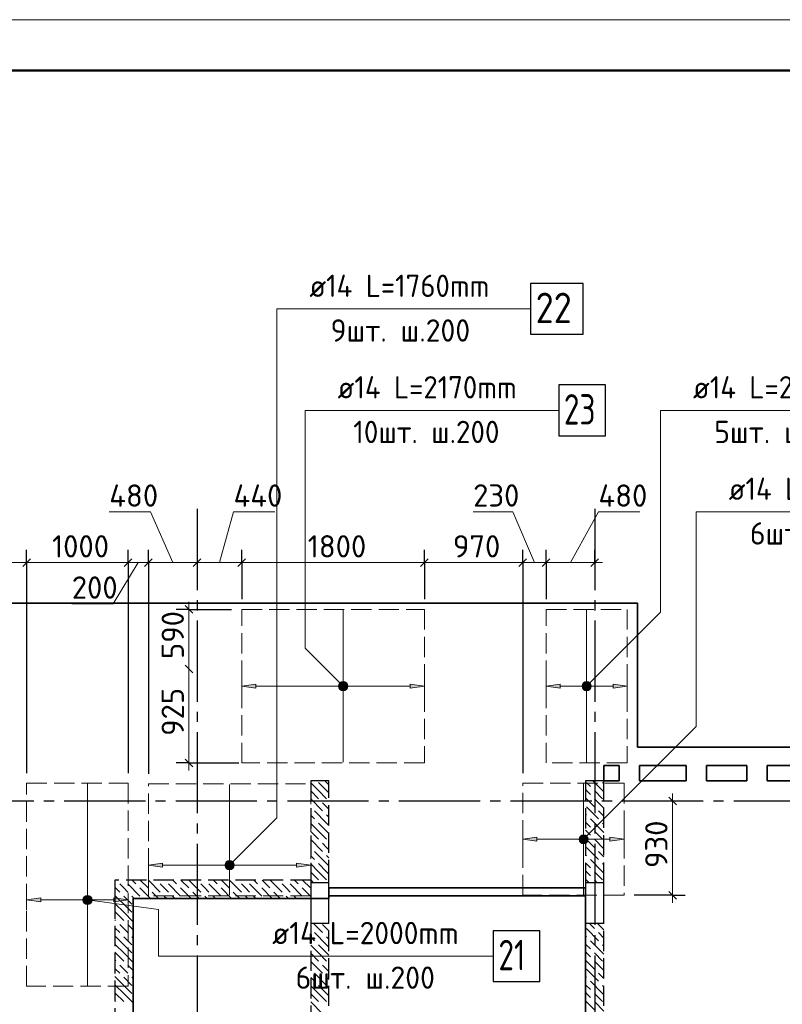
# Model space of a CAD drawing. Header units: millimetres. Extents: x 40580 to 1930067, y -240640 to 81020.
# Tile 110 of 256: x 470218 to 477735, y -207967 to -198264. Entities that reach past the tile are written whole.
import ezdxf

# ---------------------------------------------------------------- set-up
doc = ezdxf.new("R2010")
doc.units = ezdxf.units.MM
for name, pattern in [('______2', [270, 200, -70]), ('______5', [1100, 800, -100, 100, -100]), ('CENTER', [2, 1.25, -0.25, 0.25, -0.25])]:
    doc.linetypes.add(name, pattern=pattern)
for name, color, linetype, lineweight in [('Standard', 7, 'Continuous', 25), ('ДОП Верх по У', 7, 'Continuous', 25), ('ЖБ Перекрытие верхний уровень', 7, 'Continuous', 35), ('ОСИ', 7, 'CENTER', 15), ('Позиционная метка номер позиции', 7, 'Continuous', 13), ('Примечания', 7, 'Continuous', 13)]:
    doc.layers.add(name, color=color, linetype=linetype, lineweight=lineweight)
doc.layers.add('ЖБ Балка Вышележаща', color=7, linetype='Continuous')
doc.layers.add('Макрос окна_ макрос двери', color=7, linetype='Continuous')
doc.layers.add('ЖБ Стена верхний уровень', color=7, linetype='______2', true_color=0x656565)
doc.styles.add('ISOCPEUR', font='isocpeur.ttf')

msp = doc.modelspace()

# ---------------------------------------------------------------- hatches: boundary and pattern name
at = {"layer": 'ДОП Верх по У', "linetype": 'Continuous', "lineweight": 13, "transparency": 33554687}
for points in [[(472546.8, -204851.9), (472406.8, -204831.9), (472546.8, -204811.9)], [(475546.8, -204851.9), (475406.8, -204831.9), (475546.8, -204811.9)], [(475316.8, -206360.9), (475176.8, -206340.9), (475316.8, -206320.9)], [(471626.8, -206616.4), (471486.8, -206596.4), (471626.8, -206576.4)], [(470426.8, -206958.9), (470286.8, -206938.9), (470426.8, -206918.9)]]:
    msp.add_hatch(color=7, dxfattribs=at).paths.add_polyline_path(points, flags=16)
for points in [[(473374.5, -204850.6), (473374.5, -204813.1), (473369.3, -204831.9)], [(473374.5, -204813.1), (473388, -204864.1), (473388, -204799.6)], [(473374.5, -204813.1), (473374.5, -204850.6), (473388, -204864.1)], [(473388, -204799.6), (473406.8, -204869.4), (473406.8, -204794.4)], [(473388, -204799.6), (473388, -204864.1), (473406.8, -204869.4)], [(473406.8, -204794.4), (473406.8, -204869.4), (473425.5, -204864.1)], [(473406.8, -204794.4), (473425.5, -204864.1), (473425.5, -204799.6)], [(473425.5, -204799.6), (473425.5, -204864.1), (473439, -204850.6)], [(473425.5, -204799.6), (473439, -204850.6), (473439, -204813.1)], [(473439, -204813.1), (473439, -204850.6), (473444.3, -204831.9)], [(474066.8, -204851.9), (474206.8, -204831.9), (474066.8, -204811.9)], [(475774.6, -204850.6), (475774.6, -204813.1), (475769.3, -204831.9)], [(475774.6, -204813.1), (475788.1, -204864.1), (475788.1, -204799.6)], [(475774.6, -204813.1), (475774.6, -204850.6), (475788.1, -204864.1)], [(475788.1, -204799.6), (475806.8, -204869.4), (475806.8, -204794.4)], [(475788.1, -204799.6), (475788.1, -204864.1), (475806.8, -204869.4)], [(475806.8, -204794.4), (475806.8, -204869.4), (475825.6, -204864.1)], [(475806.8, -204794.4), (475825.6, -204864.1), (475825.6, -204799.6)], [(475825.6, -204799.6), (475825.6, -204864.1), (475839.1, -204850.6)], [(475825.6, -204799.6), (475839.1, -204850.6), (475839.1, -204813.1)], [(475839.1, -204813.1), (475839.1, -204850.6), (475844.3, -204831.9)], [(476066.8, -204851.9), (476206.8, -204831.9), (476066.8, -204811.9)], [(475744.6, -206359.6), (475744.6, -206322.1), (475739.3, -206340.9)], [(475744.6, -206322.1), (475758.1, -206373.1), (475758.1, -206308.6)], [(475744.6, -206322.1), (475744.6, -206359.6), (475758.1, -206373.1)], [(475758.1, -206308.6), (475776.8, -206378.4), (475776.8, -206303.4)], [(475758.1, -206308.6), (475758.1, -206373.1), (475776.8, -206378.4)], [(475776.8, -206303.4), (475776.8, -206378.4), (475795.6, -206373.1)], [(475776.8, -206303.4), (475795.6, -206373.1), (475795.6, -206308.6)], [(475795.6, -206308.6), (475795.6, -206373.1), (475809.1, -206359.6)], [(475795.6, -206308.6), (475809.1, -206359.6), (475809.1, -206322.1)], [(475809.1, -206322.1), (475809.1, -206359.6), (475814.3, -206340.9)], [(476036.8, -206360.9), (476176.8, -206340.9), (476036.8, -206320.9)], [(472254.6, -206615.1), (472254.6, -206577.6), (472249.3, -206596.4)], [(472254.6, -206577.6), (472268.1, -206628.6), (472268.1, -206564.1)], [(472254.6, -206577.6), (472254.6, -206615.1), (472268.1, -206628.6)], [(472268.1, -206564.1), (472286.8, -206633.9), (472286.8, -206558.9)], [(472268.1, -206564.1), (472268.1, -206628.6), (472286.8, -206633.9)], [(472286.8, -206558.9), (472286.8, -206633.9), (472305.6, -206628.6)], [(472286.8, -206558.9), (472305.6, -206628.6), (472305.6, -206564.1)], [(472305.6, -206564.1), (472305.6, -206628.6), (472319.1, -206615.1)], [(472305.6, -206564.1), (472319.1, -206615.1), (472319.1, -206577.6)], [(472319.1, -206577.6), (472319.1, -206615.1), (472324.3, -206596.4)], [(472946.8, -206616.4), (473086.8, -206596.4), (472946.8, -206576.4)], [(470854.6, -206957.6), (470854.6, -206920.1), (470849.3, -206938.9)], [(470854.6, -206920.1), (470868.1, -206971.1), (470868.1, -206906.6)], [(470854.6, -206920.1), (470854.6, -206957.6), (470868.1, -206971.1)], [(470868.1, -206906.6), (470886.8, -206976.4), (470886.8, -206901.4)], [(470868.1, -206906.6), (470868.1, -206971.1), (470886.8, -206976.4)], [(470886.8, -206901.4), (470886.8, -206976.4), (470905.6, -206971.1)], [(470886.8, -206901.4), (470905.6, -206971.1), (470905.6, -206906.6)], [(470905.6, -206906.6), (470905.6, -206971.1), (470919.1, -206957.6)], [(470905.6, -206906.6), (470919.1, -206957.6), (470919.1, -206920.1)], [(470919.1, -206920.1), (470919.1, -206957.6), (470924.3, -206938.9)], [(471146.8, -206958.9), (471286.8, -206938.9), (471146.8, -206918.9)]]:
    msp.add_hatch(color=7, dxfattribs=at).paths.add_polyline_path(points)
at = {"layer": 'Позиционная метка номер позиции', "linetype": 'Continuous', "lineweight": 13, "transparency": 33554687}
for points in [[(473375, -204863.7), (473418.2, -204788.6), (473363.5, -204843.3)], [(473363.5, -204843.3), (473418.2, -204788.6), (473395.3, -204788.6)], [(473363.5, -204843.3), (473395.3, -204788.6), (473363.5, -204820.4)], [(473363.5, -204820.4), (473395.3, -204788.6), (473375, -204800)], [(473375, -204863.7), (473438.6, -204800), (473418.2, -204788.6)], [(473395.3, -204875.1), (473438.6, -204800), (473375, -204863.7)], [(473395.3, -204875.1), (473450.1, -204820.4), (473438.6, -204800)], [(473418.2, -204875.1), (473450.1, -204820.4), (473395.3, -204875.1)], [(473418.2, -204875.1), (473450.1, -204843.3), (473450.1, -204820.4)], [(475763.5, -204820.4), (475838.6, -204863.7), (475775, -204800)], [(475763.5, -204843.3), (475818.3, -204875.1), (475763.5, -204820.4)], [(475763.5, -204820.4), (475818.3, -204875.1), (475838.6, -204863.7)], [(475775, -204800), (475850.1, -204843.3), (475795.4, -204788.6)], [(475775, -204800), (475838.6, -204863.7), (475850.1, -204843.3)], [(475795.4, -204788.6), (475850.1, -204843.3), (475850.1, -204820.4)], [(475795.4, -204788.6), (475850.1, -204820.4), (475818.3, -204788.6)], [(475818.3, -204788.6), (475850.1, -204820.4), (475838.6, -204800)], [(473450.1, -204843.3), (473418.2, -204875.1), (473438.6, -204863.7)], [(475795.4, -204875.1), (475763.5, -204843.3), (475775, -204863.7)], [(475763.5, -204843.3), (475795.4, -204875.1), (475818.3, -204875.1)], [(475733.5, -206329.4), (475808.6, -206372.7), (475745, -206309)], [(475733.5, -206352.3), (475788.3, -206384.1), (475733.5, -206329.4)], [(475733.5, -206329.4), (475788.3, -206384.1), (475808.6, -206372.7)], [(475765.4, -206384.1), (475733.5, -206352.3), (475745, -206372.7)], [(475733.5, -206352.3), (475765.4, -206384.1), (475788.3, -206384.1)], [(475745, -206309), (475820.1, -206352.3), (475765.4, -206297.6)], [(475745, -206309), (475808.6, -206372.7), (475820.1, -206352.3)], [(475765.4, -206297.6), (475820.1, -206352.3), (475820.1, -206329.4)], [(475765.4, -206297.6), (475820.1, -206329.4), (475788.3, -206297.6)], [(475788.3, -206297.6), (475820.1, -206329.4), (475808.6, -206309)], [(472243.5, -206584.9), (472318.6, -206628.2), (472255, -206564.5)], [(472243.5, -206607.8), (472298.3, -206639.6), (472243.5, -206584.9)], [(472243.5, -206584.9), (472298.3, -206639.6), (472318.6, -206628.2)], [(472255, -206564.5), (472330.1, -206607.8), (472275.4, -206553.1)], [(472255, -206564.5), (472318.6, -206628.2), (472330.1, -206607.8)], [(472275.4, -206553.1), (472330.1, -206607.8), (472330.1, -206584.9)], [(472275.4, -206553.1), (472330.1, -206584.9), (472298.3, -206553.1)], [(472298.3, -206553.1), (472330.1, -206584.9), (472318.6, -206564.5)], [(472275.4, -206639.6), (472243.5, -206607.8), (472255, -206628.2)], [(472243.5, -206607.8), (472275.4, -206639.6), (472298.3, -206639.6)], [(470843.5, -206927.4), (470875.4, -206895.6), (470855, -206907)], [(470875.4, -206895.6), (470843.5, -206927.4), (470843.5, -206950.3)], [(470875.4, -206895.6), (470843.5, -206950.3), (470898.3, -206895.6)], [(470898.3, -206895.6), (470843.5, -206950.3), (470855, -206970.7)], [(470898.3, -206895.6), (470855, -206970.7), (470918.6, -206907)], [(470918.6, -206907), (470855, -206970.7), (470875.4, -206982.1)], [(470918.6, -206907), (470875.4, -206982.1), (470930.1, -206927.4)], [(470930.1, -206927.4), (470875.4, -206982.1), (470898.3, -206982.1)], [(470930.1, -206927.4), (470898.3, -206982.1), (470930.1, -206950.3)], [(470930.1, -206950.3), (470898.3, -206982.1), (470918.6, -206970.7)]]:
    msp.add_hatch(color=7, dxfattribs=at).paths.add_polyline_path(points)

# ---------------------------------------------------------------- linework, layer by layer
at = {"layer": 'Standard', "color": 7, "linetype": 'Continuous', "lineweight": 13, "transparency": 33554687}
for p, q in [((471507.4, -203113.9), (471100.8, -203113.9)), ((471726.8, -203613.9), (471507.4, -203113.9)), ((472186.8, -203613.9), (472325.8, -203113.9)), ((472325.8, -203113.9), (472732.4, -203113.9)), ((475078.9, -203112.4), (474687.9, -203112.4)), ((475291.8, -203613.9), (475078.9, -203112.4)), ((475646.8, -203613.9), (475922.8, -203113.9)), ((475922.8, -203113.9), (476329.4, -203113.9)), ((470286.8, -203613.9), (471286.8, -203613.9)), ((471386.8, -203613.9), (471138.5, -204019.9)), ((471286.8, -203613.9), (471486.8, -203613.9)), ((471486.8, -203613.9), (471966.8, -203613.9)), ((471966.8, -203613.9), (472406.8, -203613.9)), ((472406.8, -203613.9), (474206.8, -203613.9)), ((474206.8, -203613.9), (475176.8, -203613.9)), ((475176.8, -203613.9), (475406.8, -203613.9)), ((475406.8, -203613.9), (475886.8, -203613.9)), ((475886.8, -203613.9), (475961.8, -203613.9)), ((471138.5, -204019.9), (470731.9, -204019.9)), ((471886.8, -204074.9), (471886.8, -203999.9)), ((471886.8, -204074.9), (471886.8, -204663.9)), ((471886.8, -205588.9), (471886.8, -205663.9)), ((476654, -205963.9), (476654, -205888.9)), ((476654, -206892.9), (476654, -206967.9))]:
    msp.add_line(p, q, dxfattribs=at)
at = {"layer": 'Standard', "color": 7, "linetype": 'Continuous', "lineweight": 25, "transparency": 33554687}
for p, q in [((470249.3, -203651.4), (470324.3, -203576.4)), ((471249.3, -203651.4), (471324.3, -203576.4)), ((471449.3, -203651.4), (471524.3, -203576.4)), ((471929.3, -203651.4), (472004.3, -203576.4)), ((472369.3, -203651.4), (472444.3, -203576.4)), ((474169.3, -203651.4), (474244.3, -203576.4)), ((475139.3, -203651.4), (475214.3, -203576.4)), ((475369.3, -203651.4), (475444.3, -203576.4)), ((475849.3, -203651.4), (475924.3, -203576.4)), ((471849.3, -204037.4), (471924.3, -204112.4)), ((471849.3, -204626.4), (471924.3, -204701.4)), ((471849.3, -205551.4), (471924.3, -205626.4)), ((476616.5, -205926.4), (476691.5, -206001.4)), ((476616.5, -206855.4), (476691.5, -206930.4))]:
    msp.add_line(p, q, dxfattribs=at)
at = {"layer": 'Standard', "color": 251, "linetype": 'Continuous', "lineweight": -3, "true_color": 0x656565, "transparency": 33554687}
for p, q in [((470286.8, -203613.9), (470286.8, -203488.9)), ((471286.8, -203613.9), (471286.8, -203488.9)), ((471486.8, -203613.9), (471486.8, -203488.9)), ((472406.8, -203613.9), (472406.8, -203488.9)), ((474206.8, -203613.9), (474206.8, -203488.9)), ((475176.8, -203613.9), (475176.8, -203488.9)), ((475406.8, -203613.9), (475406.8, -203488.9)), ((475886.8, -203613.9), (475886.8, -203488.9)), ((470286.8, -203613.9), (470286.8, -203738.9)), ((471286.8, -203613.9), (471286.8, -203738.9)), ((471286.8, -203613.9), (471286.8, -205688.9)), ((471486.8, -203613.9), (471486.8, -203738.9)), ((471486.8, -203613.9), (471486.8, -205694.9)), ((472406.8, -203613.9), (472406.8, -203738.9)), ((472406.8, -203613.9), (472406.8, -203974.9)), ((474206.8, -203613.9), (474206.8, -203738.9)), ((474206.8, -203613.9), (474206.8, -203974.9)), ((475176.8, -203613.9), (475176.8, -203738.9)), ((475176.8, -203613.9), (475176.8, -205688.9)), ((475406.8, -203613.9), (475406.8, -203738.9)), ((475406.8, -203613.9), (475406.8, -203974.9)), ((475886.8, -203613.9), (475886.8, -203738.9)), ((475886.8, -203613.9), (475886.8, -203638.9)), ((471886.8, -204074.9), (471761.8, -204074.9)), ((471886.8, -204074.9), (472011.8, -204074.9)), ((471886.8, -204074.9), (472306.8, -204074.9)), ((471886.8, -205588.9), (471761.8, -205588.9)), ((471886.8, -205588.9), (472011.8, -205588.9)), ((471886.8, -205588.9), (472376.8, -205588.9)), ((476654, -205963.9), (476529, -205963.9)), ((476654, -206892.9), (476276.8, -206892.9)), ((476654, -206892.9), (476529, -206892.9)), ((476654, -206892.9), (476779, -206892.9))]:
    msp.add_line(p, q, dxfattribs=at)
at = {"layer": 'Standard', "color": 7, "linetype": 'Continuous', "lineweight": 13, "transparency": 33554687}
msp.add_lwpolyline([(454246.8, -240263.9), (513646.8, -240263.9), (513646.8, -198263.9), (454246.8, -198263.9), (454246.8, -240263.9)], close=True, dxfattribs=at)
at = {"layer": 'Standard', "color": 7, "linetype": 'Continuous', "lineweight": 50, "transparency": 33554687}
msp.add_lwpolyline([(456246.8, -198763.9), (513146.8, -198763.9), (513146.8, -239763.9), (456246.8, -239763.9), (456246.8, -198763.9)], close=True, dxfattribs=at)
at = {"layer": 'Standard', "color": 7, "linetype": 'Continuous', "lineweight": 13, "transparency": 33554687}
for points in [[(468996.8, -203613.9), (469628.6, -203613.9), (469628.6, -203613.9), (470286.8, -203613.9)], [(471886.8, -204663.9), (471886.8, -204668.9), (471886.8, -204668.9), (471886.8, -205588.9)], [(476654, -205963.9), (476654, -206724.9), (476654, -206724.9), (476654, -206892.9)]]:
    msp.add_lwpolyline(points, dxfattribs=at)
at = {"layer": 'Standard', "color": 251, "linetype": 'Continuous', "lineweight": -3, "true_color": 0x656565, "transparency": 33554687}
msp.add_lwpolyline([(470286.8, -203613.9), (470286.8, -203850.6), (470286.8, -203850.6), (470286.8, -205688.9)], dxfattribs=at)
at = {"layer": 'ДОП Верх по У', "color": 7, "linetype": 'Continuous', "lineweight": 13, "transparency": 33554687}
for p, q in [((473053.5, -201113.9), (475117.5, -201113.9)), ((473332, -202113.9), (475396, -202113.9)), ((476835.1, -202113.9), (478899.1, -202113.9)), ((477187, -203113.9), (479251, -203113.9)), ((472686.8, -207492), (474794.8, -207492))]:
    msp.add_line(p, q, dxfattribs=at)
at = {"layer": 'ДОП Верх по У', "color": 7, "linetype": 'Continuous', "lineweight": 18, "transparency": 33554687}
for p, q in [((473406.8, -204081.9), (473406.8, -205581.9)), ((475806.8, -204081.9), (475806.8, -205581.9)), ((470886.8, -205795.9), (470886.8, -207781.9)), ((472286.8, -205801.9), (472286.8, -206891.9)), ((475776.8, -206885.9), (475776.8, -205795.9))]:
    msp.add_line(p, q, dxfattribs=at)
at = {"layer": 'ДОП Верх по У', "color": 251, "linetype": 'Continuous', "lineweight": 13, "true_color": 0x494949, "transparency": 33554687}
for p, q in [((472406.8, -204831.9), (472406.8, -204731.9)), ((474206.8, -204831.9), (474206.8, -204731.9)), ((475406.8, -204831.9), (475406.8, -204731.9)), ((476206.8, -204831.9), (476206.8, -204731.9)), ((472406.8, -204831.9), (472546.8, -204811.9)), ((472546.8, -204851.9), (472406.8, -204831.9)), ((472406.8, -204831.9), (472406.8, -204931.9)), ((472406.8, -204831.9), (472406.8, -204831.9)), ((472546.8, -204811.9), (472546.8, -204851.9)), ((472546.8, -204831.9), (473376.8, -204831.9)), ((473406.8, -204794.4), (473406.8, -204794.4)), ((473436.8, -204831.9), (474066.8, -204831.9)), ((474206.8, -204831.9), (474066.8, -204811.9)), ((474066.8, -204811.9), (474066.8, -204851.9)), ((474066.8, -204851.9), (474206.8, -204831.9)), ((474206.8, -204831.9), (474206.8, -204931.9)), ((474206.8, -204831.9), (474206.8, -204831.9)), ((475406.8, -204831.9), (475546.8, -204811.9)), ((475546.8, -204851.9), (475406.8, -204831.9)), ((475406.8, -204831.9), (475406.8, -204931.9)), ((475406.8, -204831.9), (475406.8, -204831.9)), ((475546.8, -204811.9), (475546.8, -204851.9)), ((475546.8, -204831.9), (475776.8, -204831.9)), ((475806.8, -204794.4), (475806.8, -204794.4)), ((475836.8, -204831.9), (476066.8, -204831.9)), ((476206.8, -204831.9), (476066.8, -204811.9)), ((476066.8, -204811.9), (476066.8, -204851.9)), ((476066.8, -204851.9), (476206.8, -204831.9)), ((476206.8, -204831.9), (476206.8, -204931.9)), ((476206.8, -204831.9), (476206.8, -204831.9)), ((473406.8, -204869.4), (473406.8, -204869.4)), ((475806.8, -204869.4), (475806.8, -204869.4)), ((475176.8, -206340.9), (475176.8, -206240.9)), ((476176.8, -206340.9), (476176.8, -206240.9)), ((475176.8, -206340.9), (475316.8, -206320.9)), ((475316.8, -206360.9), (475176.8, -206340.9)), ((475176.8, -206340.9), (475176.8, -206440.9)), ((475176.8, -206340.9), (475176.8, -206340.9)), ((475316.8, -206320.9), (475316.8, -206360.9)), ((475316.8, -206340.9), (475746.8, -206340.9)), ((475776.8, -206303.4), (475776.8, -206303.4)), ((475776.8, -206378.4), (475776.8, -206378.4)), ((475806.8, -206340.9), (476036.8, -206340.9)), ((476176.8, -206340.9), (476036.8, -206320.9)), ((476036.8, -206320.9), (476036.8, -206360.9)), ((476036.8, -206360.9), (476176.8, -206340.9)), ((476176.8, -206340.9), (476176.8, -206440.9)), ((476176.8, -206340.9), (476176.8, -206340.9)), ((471486.8, -206596.4), (471486.8, -206496.4)), ((471486.8, -206596.4), (471626.8, -206576.4)), ((471626.8, -206576.4), (471626.8, -206616.4)), ((472286.8, -206558.9), (472286.8, -206558.9)), ((473086.8, -206596.4), (472946.8, -206576.4)), ((472946.8, -206576.4), (472946.8, -206616.4)), ((471626.8, -206616.4), (471486.8, -206596.4)), ((471486.8, -206596.4), (471486.8, -206696.4)), ((471486.8, -206596.4), (471486.8, -206596.4)), ((471626.8, -206596.4), (472256.8, -206596.4)), ((472286.8, -206633.9), (472286.8, -206633.9)), ((472316.8, -206596.4), (472946.8, -206596.4)), ((472946.8, -206616.4), (473086.8, -206596.4)), ((470286.8, -206938.9), (470286.8, -206838.9)), ((470286.8, -206938.9), (470426.8, -206918.9)), ((470426.8, -206958.9), (470286.8, -206938.9)), ((470286.8, -206938.9), (470286.8, -207038.9)), ((470286.8, -206938.9), (470286.8, -206938.9)), ((470426.8, -206918.9), (470426.8, -206958.9)), ((470426.8, -206938.9), (470856.8, -206938.9)), ((470886.8, -206901.4), (470886.8, -206901.4)), ((470916.8, -206938.9), (471146.8, -206938.9)), ((471286.8, -206938.9), (471146.8, -206918.9)), ((471146.8, -206918.9), (471146.8, -206958.9)), ((471146.8, -206958.9), (471286.8, -206938.9)), ((470886.8, -206976.4), (470886.8, -206976.4))]:
    msp.add_line(p, q, dxfattribs=at)
at = {"layer": 'ДОП Верх по У', "color": 7, "linetype": 'Continuous', "lineweight": 25, "transparency": 33554687}
for points in [[(475253.5, -201363.9), (475773.5, -201363.9), (475773.5, -200863.9), (475253.5, -200863.9), (475253.5, -201363.9)], [(475532, -202363.8), (475992, -202363.8), (475992, -201863.8), (475532, -201863.8), (475532, -202363.8)], [(474886.8, -207742), (475346.8, -207742), (475346.8, -207242), (474886.8, -207242), (474886.8, -207742)]]:
    msp.add_lwpolyline(points, dxfattribs=at)
at = {"layer": 'ДОП Верх по У', "color": 251, "linetype": 'Continuous', "lineweight": 13, "true_color": 0x494949, "transparency": 33554687}
for centre in [(473406.8, -204831.9), (475806.8, -204831.9), (475776.8, -206340.9), (472286.8, -206596.4), (470886.8, -206938.9)]:
    msp.add_circle(centre, 37.5, dxfattribs=at)
at = {"layer": 'ЖБ Балка Вышележаща', "color": 7, "linetype": 'Continuous', "lineweight": 35, "transparency": 33554687}
msp.add_line((473266.8, -206898.9), (475796.8, -206898.9), dxfattribs=at)
at = {"layer": 'ЖБ Перекрытие верхний уровень', "transparency": 33554687}
for p, q in [((482486.8, -205433.9), (476306.8, -205433.9)), ((475976.8, -205763.9), (475976.8, -205613.9)), ((475976.8, -205613.9), (476126.8, -205613.9)), ((476126.8, -205613.9), (476126.8, -205763.9)), ((476326.8, -205763.9), (476326.8, -205613.9)), ((476326.8, -205613.9), (476786.8, -205613.9)), ((476786.8, -205613.9), (476786.8, -205763.9)), ((476986.8, -205763.9), (476986.8, -205613.9)), ((476986.8, -205613.9), (477386.8, -205613.9)), ((477386.8, -205613.9), (477386.8, -205763.9)), ((477586.8, -205763.9), (477586.8, -205613.9)), ((477586.8, -205613.9), (477986.8, -205613.9)), ((476126.8, -205763.9), (475976.8, -205763.9)), ((476786.8, -205763.9), (476326.8, -205763.9)), ((477386.8, -205763.9), (476986.8, -205763.9)), ((477986.8, -205763.9), (477586.8, -205763.9))]:
    msp.add_line(p, q, dxfattribs=at)
at = {"layer": 'ЖБ Перекрытие верхний уровень', "color": 7, "linetype": 'Continuous', "lineweight": 35, "transparency": 33554687}
msp.add_line((473266.8, -206818.9), (475796.8, -206818.9), dxfattribs=at)
at = {"layer": 'ЖБ Перекрытие верхний уровень', "transparency": 33554687, "extrusion": (0, 0, -1)}
for points in [[(-476306.8, -205433.9), (-476306.8, -204013.9), (-467626.8, -204013.9), (-467626.8, -205433.9)], [(-473266.8, -206818.9), (-473266.8, -206923.9), (-471336.8, -206923.9), (-471336.8, -211363.9), (-473086.8, -211363.9), (-473086.8, -210863.9), (-475796.8, -210863.9), (-475796.8, -206818.9), (-473266.8, -206818.9), (-473266.8, -206818.9)]]:
    msp.add_lwpolyline(points, dxfattribs=at)
at = {"layer": 'ЖБ Стена верхний уровень', "color": 251, "linetype": '______2', "lineweight": -3, "true_color": 0x656565, "transparency": 33554687}
for p, q in [((473266.8, -205763.9), (473086.8, -205763.9)), ((473086.8, -205763.9), (473086.8, -206743.9)), ((473266.8, -206743.9), (473266.8, -205763.9)), ((475976.8, -205763.9), (475796.8, -205763.9)), ((475796.8, -205763.9), (475796.8, -206768.9)), ((475976.8, -206768.9), (475976.8, -205763.9)), ((473086.8, -206743.9), (471156.8, -206743.9)), ((471156.8, -206743.9), (471156.8, -206923.9)), ((473266.8, -206768.9), (473086.8, -206768.9)), ((473086.8, -206768.9), (473086.8, -206923.9)), ((473266.8, -206768.9), (473086.8, -206768.9)), ((473086.8, -206768.9), (473086.8, -206923.9)), ((473266.8, -206768.9), (473266.8, -206743.9)), ((475976.8, -206768.9), (475796.8, -206768.9)), ((475976.8, -206768.9), (475796.8, -206768.9)), ((471156.8, -206923.9), (471156.8, -209461.4)), ((471336.8, -206923.9), (473086.8, -206923.9)), ((471336.8, -209461.4), (471336.8, -206923.9)), ((473086.8, -207168.9), (473266.8, -207168.9)), ((473086.8, -207168.9), (473266.8, -207168.9)), ((473086.8, -207168.9), (473086.8, -209583.9)), ((473266.8, -209603.9), (473266.8, -207168.9)), ((475796.8, -207168.9), (475976.8, -207168.9)), ((475796.8, -207168.9), (475976.8, -207168.9)), ((475796.8, -207168.9), (475796.8, -209603.9)), ((475976.8, -209603.9), (475976.8, -207168.9))]:
    msp.add_line(p, q, dxfattribs=at)
at = {"layer": 'ЖБ Стена верхний уровень', "color": 9, "linetype": 'Continuous', "lineweight": -3, "true_color": 0xc7c7c7, "transparency": 33554687}
for p, q in [((473163.8, -205860.7), (473086.8, -205783.8)), ((473163.8, -205780.7), (473243.8, -205860.7)), ((473243.8, -205780.7), (473226.9, -205763.9)), ((473243.8, -205780.7), (473266.8, -205803.8)), ((475796.8, -205773.8), (475843.8, -205820.7)), ((475963.8, -205860.7), (475866.9, -205763.9)), ((475963.8, -205780.7), (475976.8, -205793.8)), ((473086.8, -205863.8), (473163.8, -205940.7)), ((473163.8, -205860.7), (473243.8, -205940.7)), ((473243.8, -205860.7), (473266.8, -205883.8)), ((475803.8, -205860.7), (475796.8, -205853.8)), ((475843.8, -205900.7), (475803.8, -205860.7)), ((475883.8, -205860.7), (475963.8, -205940.7)), ((475963.8, -205860.7), (475976.8, -205873.8)), ((473086.8, -205943.8), (473203.8, -206060.7)), ((473243.8, -206020.7), (473203.8, -205980.7)), ((475796.8, -205933.8), (475883.8, -206020.7)), ((475883.8, -205940.7), (475976.8, -206033.8)), ((473243.8, -206180.7), (473123.8, -206060.7)), ((473266.8, -206043.8), (473243.8, -206020.7)), ((475796.8, -206093.8), (475803.8, -206100.7)), ((475803.8, -206020.7), (475923.8, -206140.7)), ((475976.8, -206113.8), (475923.8, -206060.7)), ((473086.8, -206103.8), (473123.8, -206140.7)), ((473163.8, -206260.7), (473086.8, -206183.8)), ((473163.8, -206180.7), (473243.8, -206260.7)), ((473243.8, -206100.7), (473266.8, -206123.8)), ((473243.8, -206180.7), (473266.8, -206203.8)), ((475796.8, -206173.8), (475843.8, -206220.7)), ((475963.8, -206260.7), (475843.8, -206140.7)), ((475963.8, -206180.7), (475976.8, -206193.8)), ((473086.8, -206263.8), (473163.8, -206340.7)), ((473163.8, -206260.7), (473243.8, -206340.7)), ((473243.8, -206260.7), (473266.8, -206283.8)), ((475803.8, -206260.7), (475796.8, -206253.8)), ((475843.8, -206300.7), (475803.8, -206260.7)), ((475883.8, -206260.7), (475963.8, -206340.7)), ((475963.8, -206260.7), (475976.8, -206273.8)), ((473086.8, -206343.8), (473203.8, -206460.7)), ((473243.8, -206420.7), (473203.8, -206380.7)), ((475796.8, -206333.8), (475883.8, -206420.7)), ((475883.8, -206340.7), (475976.8, -206433.8)), ((473243.8, -206580.7), (473123.8, -206460.7)), ((473266.8, -206443.8), (473243.8, -206420.7)), ((475803.8, -206420.7), (475923.8, -206540.7)), ((475976.8, -206513.8), (475923.8, -206460.7)), ((473086.8, -206503.8), (473123.8, -206540.7)), ((473163.8, -206660.7), (473086.8, -206583.8)), ((473163.8, -206580.7), (473243.8, -206660.7)), ((473243.8, -206500.7), (473266.8, -206523.8)), ((473243.8, -206580.7), (473266.8, -206603.8)), ((475796.8, -206493.8), (475803.8, -206500.7)), ((475796.8, -206573.8), (475843.8, -206620.7)), ((475963.8, -206660.7), (475843.8, -206540.7)), ((475963.8, -206580.7), (475976.8, -206593.8)), ((473086.8, -206663.8), (473163.8, -206740.7)), ((473163.8, -206660.7), (473243.8, -206740.7)), ((473243.8, -206660.7), (473266.8, -206683.8)), ((475803.8, -206660.7), (475796.8, -206653.8)), ((475843.8, -206700.7), (475803.8, -206660.7)), ((475883.8, -206660.7), (475963.8, -206740.7)), ((475963.8, -206660.7), (475976.8, -206673.8)), ((471326.9, -206743.9), (471363.8, -206780.7)), ((471406.9, -206743.9), (471483.8, -206820.7)), ((471486.9, -206743.9), (471603.8, -206860.7)), ((471726.9, -206743.9), (471763.8, -206780.7)), ((471806.9, -206743.9), (471883.8, -206820.7)), ((471886.9, -206743.9), (472003.8, -206860.7)), ((472126.9, -206743.9), (472163.8, -206780.7)), ((472206.9, -206743.9), (472283.8, -206820.7)), ((472286.9, -206743.9), (472403.8, -206860.7)), ((472526.9, -206743.9), (472563.8, -206780.7)), ((472606.9, -206743.9), (472683.8, -206820.7)), ((472686.9, -206743.9), (472803.8, -206860.7)), ((472926.9, -206743.9), (472963.8, -206780.7)), ((473006.9, -206743.9), (473083.8, -206820.7)), ((473086.8, -206743.8), (473086.9, -206743.9)), ((473086.9, -206743.9), (473111.9, -206768.9)), ((475796.8, -206733.8), (475831.9, -206768.9)), ((475883.8, -206740.7), (475911.9, -206768.9)), ((471156.8, -206813.8), (471203.8, -206860.7)), ((471243.8, -206820.7), (471203.8, -206780.7)), ((471283.8, -206860.7), (471243.8, -206820.7)), ((471283.8, -206780.7), (471403.8, -206900.7)), ((471403.8, -206820.7), (471506.9, -206923.9)), ((471586.9, -206923.9), (471523.8, -206860.7)), ((471643.8, -206820.7), (471603.8, -206780.7)), ((471683.8, -206860.7), (471643.8, -206820.7)), ((471683.8, -206780.7), (471803.8, -206900.7)), ((471803.8, -206820.7), (471906.9, -206923.9)), ((471986.9, -206923.9), (471923.8, -206860.7)), ((472043.8, -206820.7), (472003.8, -206780.7)), ((472083.8, -206860.7), (472043.8, -206820.7)), ((472083.8, -206780.7), (472203.8, -206900.7)), ((472203.8, -206820.7), (472306.9, -206923.9)), ((472386.9, -206923.9), (472323.8, -206860.7)), ((472443.8, -206820.7), (472403.8, -206780.7)), ((472483.8, -206860.7), (472443.8, -206820.7)), ((472483.8, -206780.7), (472603.8, -206900.7)), ((472603.8, -206820.7), (472706.9, -206923.9)), ((472786.9, -206923.9), (472723.8, -206860.7)), ((472843.8, -206820.7), (472803.8, -206780.7)), ((472883.8, -206860.7), (472843.8, -206820.7)), ((472883.8, -206780.7), (473003.8, -206900.7)), ((473003.8, -206820.7), (473086.8, -206903.8)), ((471186.9, -206923.9), (471156.8, -206893.8)), ((471243.8, -206980.7), (471186.9, -206923.9)), ((471243.8, -206900.7), (471266.9, -206923.9)), ((471266.9, -206923.9), (471323.8, -206980.7)), ((471323.8, -206900.7), (471346.9, -206923.9)), ((471643.8, -206900.7), (471666.9, -206923.9)), ((471723.8, -206900.7), (471746.9, -206923.9)), ((472043.8, -206900.7), (472066.9, -206923.9)), ((472123.8, -206900.7), (472146.9, -206923.9)), ((472443.8, -206900.7), (472466.9, -206923.9)), ((472523.8, -206900.7), (472546.9, -206923.9)), ((472843.8, -206900.7), (472866.9, -206923.9)), ((472923.8, -206900.7), (472946.9, -206923.9)), ((471163.8, -207060.7), (471156.8, -207053.8)), ((471163.8, -206980.7), (471243.8, -207060.7)), ((471163.8, -207060.7), (471243.8, -207140.7)), ((471243.8, -206980.7), (471323.8, -207060.7)), ((471243.8, -207060.7), (471336.8, -207153.8)), ((471156.8, -207133.8), (471163.8, -207140.7)), ((471156.8, -207213.8), (471203.8, -207260.7)), ((471243.8, -207220.7), (471203.8, -207180.7)), ((471283.8, -207260.7), (471243.8, -207220.7)), ((471283.8, -207180.7), (471336.8, -207233.8)), ((473111.9, -207168.9), (473203.8, -207260.7)), ((473243.8, -207380.7), (473123.8, -207260.7)), ((473243.8, -207220.7), (473203.8, -207180.7)), ((473266.8, -207243.8), (473243.8, -207220.7)), ((475803.8, -207220.7), (475923.8, -207340.7)), ((475831.9, -207168.9), (475883.8, -207220.7)), ((471243.8, -207380.7), (471156.8, -207293.8)), ((471243.8, -207300.7), (471323.8, -207380.7)), ((471323.8, -207300.7), (471336.8, -207313.8)), ((473086.8, -207303.8), (473123.8, -207340.7)), ((473243.8, -207300.7), (473266.8, -207323.8)), ((475796.8, -207293.8), (475803.8, -207300.7)), ((475963.8, -207460.7), (475843.8, -207340.7)), ((471163.8, -207460.7), (471156.8, -207453.8)), ((471163.8, -207380.7), (471243.8, -207460.7)), ((471243.8, -207380.7), (471323.8, -207460.7)), ((473163.8, -207460.7), (473086.8, -207383.8)), ((473163.8, -207380.7), (473243.8, -207460.7)), ((473243.8, -207380.7), (473266.8, -207403.8)), ((475796.8, -207373.8), (475843.8, -207420.7)), ((475803.8, -207460.7), (475796.8, -207453.8)), ((471156.8, -207533.8), (471163.8, -207540.7)), ((471163.8, -207460.7), (471243.8, -207540.7)), ((471243.8, -207460.7), (471336.8, -207553.8)), ((473086.8, -207463.8), (473163.8, -207540.7)), ((473086.8, -207543.8), (473203.8, -207660.7)), ((473163.8, -207460.7), (473243.8, -207540.7)), ((473243.8, -207460.7), (473266.8, -207483.8)), ((475796.8, -207533.8), (475883.8, -207620.7)), ((475843.8, -207500.7), (475803.8, -207460.7)), ((475883.8, -207460.7), (475963.8, -207540.7)), ((471156.8, -207613.8), (471203.8, -207660.7)), ((471243.8, -207620.7), (471203.8, -207580.7)), ((471283.8, -207660.7), (471243.8, -207620.7)), ((471283.8, -207580.7), (471336.8, -207633.8)), ((473243.8, -207620.7), (473203.8, -207580.7)), ((473266.8, -207643.8), (473243.8, -207620.7)), ((475803.8, -207620.7), (475923.8, -207740.7)), ((471243.8, -207780.7), (471156.8, -207693.8)), ((471243.8, -207700.7), (471323.8, -207780.7)), ((471323.8, -207700.7), (471336.8, -207713.8)), ((473086.8, -207703.8), (473123.8, -207740.7)), ((473243.8, -207780.7), (473123.8, -207660.7)), ((473243.8, -207700.7), (473266.8, -207723.8)), ((475796.8, -207693.8), (475803.8, -207700.7)), ((475963.8, -207860.7), (475843.8, -207740.7)), ((471163.8, -207780.7), (471243.8, -207860.7)), ((471243.8, -207780.7), (471323.8, -207860.7)), ((473163.8, -207860.7), (473086.8, -207783.8)), ((473163.8, -207780.7), (473243.8, -207860.7)), ((473243.8, -207780.7), (473266.8, -207803.8)), ((475796.8, -207773.8), (475843.8, -207820.7)), ((471163.8, -207860.7), (471156.8, -207853.8)), ((471156.8, -207933.8), (471163.8, -207940.7)), ((471163.8, -207860.7), (471243.8, -207940.7)), ((471243.8, -207860.7), (471336.8, -207953.8)), ((473086.8, -207863.8), (473163.8, -207940.7)), ((473163.8, -207860.7), (473243.8, -207940.7)), ((473243.8, -207860.7), (473266.8, -207883.8)), ((475803.8, -207860.7), (475796.8, -207853.8)), ((475796.8, -207933.8), (475883.8, -208020.7)), ((475843.8, -207900.7), (475803.8, -207860.7)), ((475883.8, -207860.7), (475963.8, -207940.7)), ((473086.8, -207943.8), (473203.8, -208060.7))]:
    msp.add_line(p, q, dxfattribs=at)
for points in [[(475911.9, -207168.9), (475976.8, -207233.8), (475976.8, -207233.8), (475976.8, -207233.8), (475976.8, -207233.8)], [(475976.8, -207313.8), (475976.8, -207313.8), (475976.8, -207313.8), (475976.8, -207313.8), (475923.8, -207260.7)], [(475963.8, -207380.7), (475976.8, -207393.8), (475976.8, -207393.8), (475976.8, -207393.8), (475976.8, -207393.8)], [(475883.8, -207540.7), (475976.8, -207633.8), (475976.8, -207633.8), (475976.8, -207633.8), (475976.8, -207633.8)], [(475963.8, -207460.7), (475976.8, -207473.8), (475976.8, -207473.8), (475976.8, -207473.8), (475976.8, -207473.8)], [(475976.8, -207713.8), (475976.8, -207713.8), (475976.8, -207713.8), (475976.8, -207713.8), (475923.8, -207660.7)], [(475963.8, -207780.7), (475976.8, -207793.8), (475976.8, -207793.8), (475976.8, -207793.8), (475976.8, -207793.8)], [(475883.8, -207940.7), (475976.8, -208033.8), (475976.8, -208033.8), (475976.8, -208033.8), (475976.8, -208033.8)], [(475963.8, -207860.7), (475976.8, -207873.8), (475976.8, -207873.8), (475976.8, -207873.8), (475976.8, -207873.8)]]:
    msp.add_lwpolyline(points, dxfattribs=at)
at = {"layer": 'Макрос окна_ макрос двери', "color": 7, "linetype": 'Continuous', "lineweight": -3, "transparency": 33554687}
for p, q in [((473266.8, -207168.9), (473266.8, -206768.9)), ((473266.8, -207168.9), (473266.8, -206768.9)), ((475796.8, -206768.9), (475796.8, -207168.9)), ((475796.8, -206768.9), (475796.8, -207168.9)), ((475976.8, -207168.9), (475976.8, -206768.9)), ((475976.8, -207168.9), (475976.8, -206768.9)), ((473086.8, -206923.9), (473086.8, -207168.9)), ((473086.8, -206923.9), (473086.8, -207168.9))]:
    msp.add_line(p, q, dxfattribs=at)
at = {"layer": 'ОСИ', "color": 8, "linetype": '______5', "lineweight": -3, "transparency": 33554687}
for p, q in [((471966.8, -203085.1), (471966.8, -224293.9)), ((475886.8, -203085.1), (475886.8, -224293.9)), ((504456.8, -205963.9), (458846.8, -205963.9)), ((504456.8, -205963.9), (458846.8, -205963.9))]:
    msp.add_line(p, q, dxfattribs=at)
at = {"layer": 'Позиционная метка номер позиции', "color": 7, "linetype": 'Continuous', "lineweight": 13, "transparency": 33554687}
for p, q in [((473375, -204800), (473375, -204800)), ((473438.6, -204800), (473438.6, -204800)), ((475775, -204800), (475775, -204800)), ((475838.6, -204800), (475838.6, -204800)), ((473375, -204863.7), (473375, -204863.7)), ((473438.6, -204863.7), (473438.6, -204863.7)), ((475775, -204863.7), (475775, -204863.7)), ((475838.6, -204863.7), (475838.6, -204863.7)), ((475745, -206309), (475745, -206309)), ((475745, -206372.7), (475745, -206372.7)), ((475808.6, -206309), (475808.6, -206309)), ((475808.6, -206372.7), (475808.6, -206372.7)), ((472255, -206564.5), (472255, -206564.5)), ((472318.6, -206564.5), (472318.6, -206564.5)), ((472255, -206628.2), (472255, -206628.2)), ((472318.6, -206628.2), (472318.6, -206628.2)), ((470855, -206907), (470855, -206907)), ((470855, -206970.7), (470855, -206970.7)), ((470918.6, -206907), (470918.6, -206907)), ((470918.6, -206970.7), (470918.6, -206970.7))]:
    msp.add_line(p, q, dxfattribs=at)
for points in [[(472286.8, -206596.4), (472753.5, -206129.7), (472753.5, -201113.9), (475253.5, -201113.9)], [(473406.8, -204831.9), (473032, -204457.1), (473032, -202113.9), (475532, -202113.9)], [(475806.8, -204831.9), (476535.1, -204103.5), (476535.1, -202113.9), (479035.1, -202113.9)], [(475776.8, -206340.9), (476887, -205230.7), (476887, -203113.9), (479387, -203113.9)], [(470886.8, -206938.9), (471586.8, -207034.5), (471586.8, -207492), (474886.8, -207492)]]:
    msp.add_lwpolyline(points, dxfattribs=at)
for centre in [(473406.8, -204831.9), (475806.8, -204831.9), (475776.8, -206340.9), (472286.8, -206596.4), (470886.8, -206938.9)]:
    msp.add_circle(centre, 45, dxfattribs=at)
at = {"layer": 'Примечания', "color": 7, "linetype": '______2', "lineweight": 18, "transparency": 33554687}
for p, q in [((472406.8, -204074.9), (474206.8, -204074.9)), ((472406.8, -205588.9), (472406.8, -204074.9)), ((474206.8, -204074.9), (474206.8, -205588.9)), ((475406.8, -204074.9), (476206.8, -204074.9)), ((475406.8, -205588.9), (475406.8, -204074.9)), ((476206.8, -204074.9), (476206.8, -205588.9)), ((474206.8, -205588.9), (472406.8, -205588.9)), ((476206.8, -205588.9), (475406.8, -205588.9)), ((470286.8, -205788.9), (471286.8, -205788.9)), ((470286.8, -207788.9), (470286.8, -205788.9)), ((471286.8, -205788.9), (471286.8, -207788.9)), ((471486.8, -205794.9), (473086.8, -205794.9)), ((471486.8, -206898.9), (471486.8, -205794.9)), ((473086.8, -205794.9), (473086.8, -206898.9)), ((475176.8, -205788.9), (476176.8, -205788.9)), ((475176.8, -206892.9), (475176.8, -205788.9)), ((476176.8, -205788.9), (476176.8, -206892.9)), ((473086.8, -206898.9), (471486.8, -206898.9)), ((476176.8, -206892.9), (475176.8, -206892.9)), ((471286.8, -207788.9), (470286.8, -207788.9))]:
    msp.add_line(p, q, dxfattribs=at)

# ---------------------------------------------------------------- texts
at = {"layer": 'Standard', "color": 7, "linetype": 'Continuous', "lineweight": 25, "transparency": 33554687, "char_height": 220, "attachment_point": 7, "style": 'ISOCPEUR'}
for s, insert, width in [('480', (471100.8, -203063.8), 531.967), ('440', (472325.8, -203063.8), 531.973), ('230', (474687.9, -203062.4), 516.39), ('480', (475922.8, -203063.8), 531.967), ('1000', (470536.6, -203563.8), 625.729), ('1800', (473056.6, -203563.8), 625.741), ('970', (474488.5, -203563.9), 531.973), ('200', (470731.9, -203969.9), 531.973)]:
    msp.add_mtext(s, dxfattribs=dict(at, insert=insert, width=width))
at = {"layer": 'Standard', "color": 7, "linetype": 'Continuous', "lineweight": 25, "transparency": 33554687, "char_height": 220, "attachment_point": 7, "rotation": 90, "style": 'ISOCPEUR'}
for s, insert, width in [('590', (471836.8, -204564.8), 516.384), ('925', (471836.8, -205321.8), 516.396), ('930', (476604, -206623.8), 516.39)]:
    msp.add_mtext(s, dxfattribs=dict(at, insert=insert, width=width))
at = {"layer": 'ДОП Верх по У', "color": 7, "linetype": 'Continuous', "lineweight": 13, "transparency": 33554687, "attachment_point": 7, "style": 'ISOCPEUR'}
for s, insert, char_height, width in [('\\W0.94;ø14 L=1760mm ', (473073.5, -200996.5), 220, 2126.494), ('\\W0.87;22', (475303.5, -201253.9), 300, 550.811), ('\\W0.97;9шт. ш.200 ', (473282.5, -201436.5), 220, 1712.324), ('\\W0.94;ø14 L=2170mm ', (473352, -201996.5), 220, 2126.488), ('\\W0.94;ø14 L=2170mm ', (476855.1, -201996.5), 220, 2126.494), ('{\\W0.7500;23}', (475582, -202253.9), 300, 472.289), ('\\W0.95;10шт. ш.200 ', (473506, -202436.5), 220, 1819.906), ('\\W0.97;5шт. ш.200 ', (477064.1, -202436.5), 220, 1712.337), ('\\W0.94;ø14 L=1760mm ', (477207, -202996.5), 220, 2126.494), ('\\W0.97;6шт. ш.200 ', (477416, -203436.5), 220, 1712.324), ('\\W0.96;ø14 L=2000mm ', (472706.8, -207374.6), 220, 2172.605), ('{\\W0.7500;21}', (474936.8, -207632), 300, 472.289), ('\\W0.97;6шт. ш.200 ', (472937.8, -207814.6), 220, 1712.318)]:
    msp.add_mtext(s, dxfattribs=dict(at, insert=insert, char_height=char_height, width=width))

doc.saveas('drawing.dxf')
